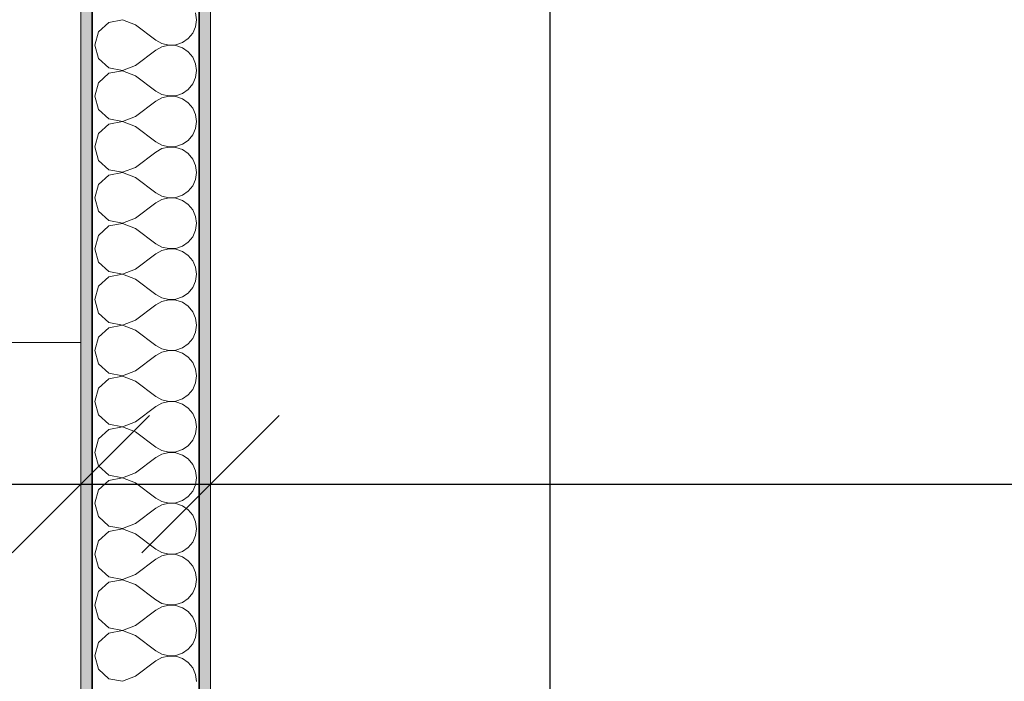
# Model space of a CAD drawing. Header units: metres. Extents: x -7.1 to 26.5, y -14.7 to 18.1.
# Tile 67 of 182: x 12.7 to 14, y -3.2 to -2.3. Entities that reach past the tile are written whole.
import ezdxf

# ---------------------------------------------------------------- set-up
doc = ezdxf.new("R2010")
doc.units = ezdxf.units.M
doc.header["$PDMODE"] = 65
doc.linetypes.add('AUSGEZOGEN', pattern=[0])
for name, color, linetype in [('XR$1$015 Innenwände', 7, 'AUSGEZOGEN'), ('XR$1$015 Innenwände Schichttrennlinien', 7, 'AUSGEZOGEN'), ('XR$1$065 Möbel Einrichtung', 7, 'AUSGEZOGEN'), ('XR$1$080 Raumdefinitionen Kontur', 7, 'AUSGEZOGEN'), ('XR$2$105 Bemassungen 100', 7, 'AUSGEZOGEN'), ('XR$3$015 Innenwände Bauteilschraffuren', 7, 'AUSGEZOGEN')]:
    doc.layers.add(name, color=color, linetype=linetype)
doc.styles.add('ARIAL', font='arial.ttf')
doc.dimstyles.new('DIMSTYLE_3', dxfattribs={"dimtxt": 0.2, "dimasz": 0.3, "dimexe": 0, "dimexo": 0, "dimgap": 0.1, "dimtad": 2, "dimrnd": 0.005, "dimzin": 4, "dimdsep": 46, "dimtxsty": 'ARIAL', "dimblk1": 'ALL_ML_STRICH', "dimblk2": 'ALL_ML_STRICH', "dimsah": 1, "dimcen": 0, "dimclrd": 7, "dimclre": 7, "dimclrt": 7, "dimadec": 0, "dimazin": 0, "dimtfac": 1, "dimtdec": 0, "dimtix": 1, "dimtmove": 2, "dimatfit": 3, "dimfxl": 0, "dimtzin": 0, "dimlwd": 0, "dimlwe": 18, "dimarcsym": 0})
doc.dimstyles.new('DIMSTYLE_7', dxfattribs={"dimtxt": 0.2, "dimasz": 0.3, "dimexe": 0, "dimexo": 0, "dimgap": 0.1, "dimtad": 2, "dimdec": 1, "dimlfac": 100, "dimrnd": 0.5, "dimzin": 4, "dimdsep": 46, "dimtxsty": 'ARIAL', "dimblk1": 'ALL_ML_STRICH', "dimblk2": 'ALL_ML_STRICH', "dimsah": 1, "dimcen": 0, "dimclrd": 7, "dimclre": 7, "dimclrt": 7, "dimadec": 0, "dimazin": 0, "dimtfac": 1, "dimtdec": 0, "dimtix": 1, "dimtmove": 2, "dimatfit": 3, "dimfxl": 0, "dimtvp": 1.2, "dimtzin": 0, "dimlwd": 0, "dimlwe": 18, "dimarcsym": 0})

# ---------------------------------------------------------------- blocks, each defined once
blk = doc.blocks.new('ALL_ML_STRICH')
at = {"color": 0, "linetype": 'ByBlock', "lineweight": -2}
for p, q in [((0, -0.5), (0, 0.5)), ((-0.3, -0.3), (0.3, 0.3)), ((-1, 0), (0.5, 0))]:
    blk.add_line(p, q, dxfattribs=at)
blk = doc.blocks.new('*D148')
at = {"layer": 'DEFPOINTS', "color": 7, "linetype": 'AUSGEZOGEN', "lineweight": 18, "transparency": 16777216}
for p in [(12.7518, -2.8766), (8.9318, -2.9416), (8.9318, -2.9416)]:
    blk.add_point(p, dxfattribs=at)
at = {"layer": 'XR$2$105 Bemassungen 100', "color": 7, "linetype": 'AUSGEZOGEN', "lineweight": -2, "transparency": 16777216}
for p, q in [((8.9318, -2.9416), (8.9318, -2.9416)), ((8.9318, -2.9416), (12.7518, -2.9416)), ((12.7518, -2.9416), (12.7518, -2.9416))]:
    blk.add_line(p, q, dxfattribs=at)
at = {"layer": 'XR$2$105 Bemassungen 100', "color": 7, "linetype": 'AUSGEZOGEN', "lineweight": 18, "transparency": 16777216, "xscale": 0.3, "yscale": 0.3, "zscale": 0.3, "rotation": 180}
blk.add_blockref('ALL_ML_STRICH', (8.9318, -2.9416), dxfattribs=at)
at = {"layer": 'XR$2$105 Bemassungen 100', "color": 7, "linetype": 'AUSGEZOGEN', "lineweight": 18, "transparency": 16777216, "xscale": 0.3, "yscale": 0.3, "zscale": 0.3}
blk.add_blockref('ALL_ML_STRICH', (12.7518, -2.9416), dxfattribs=at)
at = {"layer": 'XR$2$105 Bemassungen 100', "color": 7, "linetype": 'AUSGEZOGEN', "lineweight": 18, "transparency": 16777216, "insert": (10.8541, -2.7381), "char_height": 0.2, "width": 0.64, "attachment_point": 5, "style": 'ARIAL'}
blk.add_mtext('\\W0.80;\\A1;{\\A1;{3.82\\H0.132000;\\S^ ;}}', dxfattribs=at)
blk = doc.blocks.new('*D149')
at = {"layer": 'DEFPOINTS', "color": 7, "linetype": 'AUSGEZOGEN', "lineweight": 18, "transparency": 16777216}
for p in [(12.9218, -2.7208), (12.7518, -2.8766), (12.7518, -2.9416)]:
    blk.add_point(p, dxfattribs=at)
at = {"layer": 'XR$2$105 Bemassungen 100', "color": 7, "linetype": 'AUSGEZOGEN', "lineweight": -2, "transparency": 16777216}
for p, q in [((12.7518, -2.9416), (12.7518, -2.9416)), ((12.7518, -2.9416), (12.9218, -2.9416)), ((12.9218, -2.9416), (12.9218, -2.9416))]:
    blk.add_line(p, q, dxfattribs=at)
at = {"layer": 'XR$2$105 Bemassungen 100', "color": 7, "linetype": 'AUSGEZOGEN', "lineweight": 18, "transparency": 16777216, "xscale": 0.3, "yscale": 0.3, "zscale": 0.3, "rotation": 180}
blk.add_blockref('ALL_ML_STRICH', (12.7518, -2.9416), dxfattribs=at)
at = {"layer": 'XR$2$105 Bemassungen 100', "color": 7, "linetype": 'AUSGEZOGEN', "lineweight": 18, "transparency": 16777216, "xscale": 0.3, "yscale": 0.3, "zscale": 0.3}
blk.add_blockref('ALL_ML_STRICH', (12.9218, -2.9416), dxfattribs=at)
at = {"layer": 'XR$2$105 Bemassungen 100', "color": 7, "linetype": 'AUSGEZOGEN', "lineweight": 18, "transparency": 16777216, "insert": (12.5353, -2.7416), "char_height": 0.2, "width": 0.64, "attachment_point": 5, "style": 'ARIAL'}
blk.add_mtext('\\W0.80;\\A1;{\\A1;{17\\H0.132000;\\S^ ;}}', dxfattribs=at)
blk = doc.blocks.new('*D150')
at = {"layer": 'DEFPOINTS', "color": 7, "linetype": 'AUSGEZOGEN', "lineweight": 18, "transparency": 16777216}
for p in [(12.9218, -2.7208), (12.9218, -2.9416), (15.9718, -3.1174)]:
    blk.add_point(p, dxfattribs=at)
at = {"layer": 'XR$2$105 Bemassungen 100', "color": 7, "linetype": 'AUSGEZOGEN', "lineweight": -2, "transparency": 16777216}
for p, q in [((12.9218, -2.9416), (12.9218, -2.9416)), ((12.9218, -2.9416), (15.9718, -2.9416)), ((15.9718, -2.9416), (15.9718, -2.9416))]:
    blk.add_line(p, q, dxfattribs=at)
at = {"layer": 'XR$2$105 Bemassungen 100', "color": 7, "linetype": 'AUSGEZOGEN', "lineweight": 18, "transparency": 16777216, "xscale": 0.3, "yscale": 0.3, "zscale": 0.3, "rotation": 180}
blk.add_blockref('ALL_ML_STRICH', (12.9218, -2.9416), dxfattribs=at)
at = {"layer": 'XR$2$105 Bemassungen 100', "color": 7, "linetype": 'AUSGEZOGEN', "lineweight": 18, "transparency": 16777216, "xscale": 0.3, "yscale": 0.3, "zscale": 0.3}
blk.add_blockref('ALL_ML_STRICH', (15.9718, -2.9416), dxfattribs=at)
at = {"layer": 'XR$2$105 Bemassungen 100', "color": 7, "linetype": 'AUSGEZOGEN', "lineweight": 18, "transparency": 16777216, "insert": (14.4577, -2.7381), "char_height": 0.2, "width": 0.64, "attachment_point": 5, "style": 'ARIAL'}
blk.add_mtext('\\W0.80;\\A1;{\\A1;{3.05\\H0.132000;\\S^ ;}}', dxfattribs=at)
blk = doc.blocks.new('*D206')
at = {"layer": 'DEFPOINTS', "color": 7, "linetype": 'AUSGEZOGEN', "lineweight": 18, "transparency": 16777216}
for p in [(13.5618, 0.4035), (13.3668, -3.6465), (13.4318, -3.6465)]:
    blk.add_point(p, dxfattribs=at)
at = {"layer": 'XR$2$105 Bemassungen 100', "color": 7, "linetype": 'AUSGEZOGEN', "lineweight": -2, "transparency": 16777216}
for p, q in [((13.3668, 0.4035), (13.3668, 0.4035)), ((13.3668, -3.6465), (13.3668, 0.4035)), ((13.3668, -3.6465), (13.3668, -3.6465))]:
    blk.add_line(p, q, dxfattribs=at)
at = {"layer": 'XR$2$105 Bemassungen 100', "color": 7, "linetype": 'AUSGEZOGEN', "lineweight": 18, "transparency": 16777216, "xscale": 0.3, "yscale": 0.3, "zscale": 0.3}
for p, rotation in [((13.3668, 0.4035), 90), ((13.3668, -3.6465), 270)]:
    blk.add_blockref('ALL_ML_STRICH', p, dxfattribs=dict(at, rotation=rotation))
at = {"layer": 'XR$2$105 Bemassungen 100', "color": 7, "linetype": 'AUSGEZOGEN', "lineweight": 18, "transparency": 16777216, "insert": (13.1633, -1.6105), "char_height": 0.2, "width": 0.64, "attachment_point": 5, "rotation": 90, "style": 'ARIAL'}
blk.add_mtext('\\W0.80;\\A1;{\\A1;{4.05\\H0.132000;\\S^ ;}}', dxfattribs=at)
blk = doc.blocks.new('COMPLEXOBJECT_198')
at = {"layer": 'XR$3$015 Innenwände Bauteilschraffuren', "color": 8, "linetype": 'AUSGEZOGEN', "lineweight": 13, "transparency": 33554687}
for p, q in [((12.8064, -2.3335), (12.7885, -2.3369)), ((12.8234, -2.34), (12.8064, -2.3335)), ((12.9034, -2.3333), (12.9022, -2.3242)), ((12.9022, -2.3424), (12.9034, -2.3333)), ((12.7885, -2.3369), (12.7751, -2.3491)), ((12.8234, -2.34), (12.8501, -2.36)), ((12.8985, -2.3509), (12.9022, -2.3424)), ((12.7751, -2.3491), (12.7701, -2.3667)), ((12.8501, -2.36), (12.8582, -2.3645)), ((12.885, -2.3631), (12.8926, -2.3579)), ((12.8926, -2.3579), (12.8985, -2.3509)), ((12.7701, -2.3667), (12.7751, -2.3842)), ((12.8234, -2.3933), (12.8501, -2.3733)), ((12.8582, -2.3689), (12.8501, -2.3733)), ((12.8582, -2.3645), (12.8671, -2.3665)), ((12.8671, -2.3668), (12.8582, -2.3689)), ((12.8671, -2.3665), (12.8763, -2.3661)), ((12.8763, -2.3672), (12.8671, -2.3668)), ((12.8763, -2.3661), (12.885, -2.3631)), ((12.885, -2.3702), (12.8763, -2.3672)), ((12.8926, -2.3754), (12.885, -2.3702)), ((12.7751, -2.3842), (12.7885, -2.3965)), ((12.8985, -2.3825), (12.8926, -2.3754)), ((12.9022, -2.3909), (12.8985, -2.3825)), ((12.7885, -2.3965), (12.8064, -2.3999)), ((12.8064, -2.3999), (12.8234, -2.3933)), ((12.9034, -2.4), (12.9022, -2.3909)), ((12.7885, -2.4035), (12.7751, -2.4158)), ((12.8064, -2.4001), (12.7885, -2.4035)), ((12.8234, -2.4067), (12.8064, -2.4001)), ((12.8234, -2.4067), (12.8501, -2.4267)), ((12.8985, -2.4175), (12.9022, -2.4091)), ((12.9022, -2.4091), (12.9034, -2.4)), ((12.7751, -2.4158), (12.7701, -2.4333)), ((12.885, -2.4298), (12.8926, -2.4246)), ((12.8926, -2.4246), (12.8985, -2.4175)), ((12.7701, -2.4333), (12.7751, -2.4509)), ((12.8501, -2.4267), (12.8582, -2.4311)), ((12.8582, -2.4355), (12.8501, -2.44)), ((12.8582, -2.4311), (12.8671, -2.4332)), ((12.8671, -2.4335), (12.8582, -2.4355)), ((12.8671, -2.4332), (12.8763, -2.4328)), ((12.8763, -2.4339), (12.8671, -2.4335)), ((12.8763, -2.4328), (12.885, -2.4298)), ((12.885, -2.4369), (12.8763, -2.4339)), ((12.8926, -2.4421), (12.885, -2.4369)), ((12.7751, -2.4509), (12.7885, -2.4631)), ((12.8234, -2.46), (12.8501, -2.44)), ((12.8985, -2.4491), (12.8926, -2.4421)), ((12.9022, -2.4576), (12.8985, -2.4491)), ((12.7885, -2.4631), (12.8064, -2.4665)), ((12.8064, -2.4665), (12.8234, -2.46)), ((12.9034, -2.4667), (12.9022, -2.4576)), ((12.7885, -2.4702), (12.7751, -2.4825)), ((12.8064, -2.4668), (12.7885, -2.4702)), ((12.8234, -2.4733), (12.8064, -2.4668)), ((12.8234, -2.4733), (12.8501, -2.4933)), ((12.8985, -2.4842), (12.9022, -2.4758)), ((12.9022, -2.4758), (12.9034, -2.4667)), ((12.7751, -2.4825), (12.7701, -2.5)), ((12.8926, -2.4913), (12.8985, -2.4842)), ((12.7701, -2.5), (12.7751, -2.5175)), ((12.8501, -2.4933), (12.8582, -2.4978)), ((12.8582, -2.5022), (12.8501, -2.5067)), ((12.8582, -2.4978), (12.8671, -2.4999)), ((12.8671, -2.5001), (12.8582, -2.5022)), ((12.8671, -2.4999), (12.8763, -2.4994)), ((12.8763, -2.5006), (12.8671, -2.5001)), ((12.8763, -2.4994), (12.885, -2.4965)), ((12.885, -2.5035), (12.8763, -2.5006)), ((12.885, -2.4965), (12.8926, -2.4913)), ((12.8234, -2.5267), (12.8501, -2.5067)), ((12.8926, -2.5087), (12.885, -2.5035)), ((12.8985, -2.5158), (12.8926, -2.5087)), ((12.7751, -2.5175), (12.7885, -2.5298)), ((12.8064, -2.5332), (12.8234, -2.5267)), ((12.9022, -2.5242), (12.8985, -2.5158)), ((12.9034, -2.5333), (12.9022, -2.5242)), ((12.7885, -2.5369), (12.7751, -2.5491)), ((12.7885, -2.5298), (12.8064, -2.5332)), ((12.8064, -2.5335), (12.7885, -2.5369)), ((12.8234, -2.54), (12.8064, -2.5335)), ((12.8234, -2.54), (12.8501, -2.56)), ((12.9022, -2.5424), (12.9034, -2.5333)), ((12.7751, -2.5491), (12.7701, -2.5667)), ((12.8926, -2.5579), (12.8985, -2.5509)), ((12.8985, -2.5509), (12.9022, -2.5424)), ((12.7701, -2.5667), (12.7751, -2.5842)), ((12.8501, -2.56), (12.8582, -2.5645)), ((12.8582, -2.5645), (12.8671, -2.5665)), ((12.8671, -2.5668), (12.8582, -2.5689)), ((12.8671, -2.5665), (12.8763, -2.5661)), ((12.8763, -2.5672), (12.8671, -2.5668)), ((12.8763, -2.5661), (12.885, -2.5631)), ((12.885, -2.5631), (12.8926, -2.5579)), ((12.8234, -2.5933), (12.8501, -2.5733)), ((12.8582, -2.5689), (12.8501, -2.5733)), ((12.885, -2.5702), (12.8763, -2.5672)), ((12.8926, -2.5754), (12.885, -2.5702)), ((12.8985, -2.5825), (12.8926, -2.5754)), ((12.7751, -2.5842), (12.7885, -2.5965)), ((12.9022, -2.5909), (12.8985, -2.5825)), ((12.9034, -2.6), (12.9022, -2.5909)), ((12.7885, -2.6035), (12.7751, -2.6158)), ((12.7885, -2.5965), (12.8064, -2.5999)), ((12.8064, -2.6001), (12.7885, -2.6035)), ((12.8064, -2.5999), (12.8234, -2.5933)), ((12.8234, -2.6067), (12.8064, -2.6001)), ((12.9022, -2.6091), (12.9034, -2.6)), ((12.7751, -2.6158), (12.7701, -2.6333)), ((12.8234, -2.6067), (12.8501, -2.6267)), ((12.8926, -2.6246), (12.8985, -2.6175)), ((12.8985, -2.6175), (12.9022, -2.6091)), ((12.8501, -2.6267), (12.8582, -2.6311)), ((12.8582, -2.6311), (12.8671, -2.6332)), ((12.8763, -2.6328), (12.885, -2.6298)), ((12.885, -2.6298), (12.8926, -2.6246)), ((12.7701, -2.6333), (12.7751, -2.6509)), ((12.8234, -2.66), (12.8501, -2.64)), ((12.8582, -2.6355), (12.8501, -2.64)), ((12.8671, -2.6335), (12.8582, -2.6355)), ((12.8671, -2.6332), (12.8763, -2.6328)), ((12.8763, -2.6339), (12.8671, -2.6335)), ((12.885, -2.6369), (12.8763, -2.6339)), ((12.8926, -2.6421), (12.885, -2.6369)), ((12.8985, -2.6491), (12.8926, -2.6421)), ((12.7751, -2.6509), (12.7885, -2.6631)), ((12.9022, -2.6576), (12.8985, -2.6491)), ((12.7885, -2.6702), (12.7751, -2.6825)), ((12.7885, -2.6631), (12.8064, -2.6665)), ((12.8064, -2.6668), (12.7885, -2.6702)), ((12.8064, -2.6665), (12.8234, -2.66)), ((12.8234, -2.6733), (12.8064, -2.6668)), ((12.9034, -2.6667), (12.9022, -2.6576)), ((12.9022, -2.6758), (12.9034, -2.6667)), ((12.7751, -2.6825), (12.7701, -2.7)), ((12.8234, -2.6733), (12.8501, -2.6933)), ((12.8985, -2.6842), (12.9022, -2.6758)), ((12.8501, -2.6933), (12.8582, -2.6978)), ((12.885, -2.6965), (12.8926, -2.6913)), ((12.8926, -2.6913), (12.8985, -2.6842)), ((12.7701, -2.7), (12.7751, -2.7175)), ((12.8234, -2.7267), (12.8501, -2.7067)), ((12.8582, -2.7022), (12.8501, -2.7067)), ((12.8582, -2.6978), (12.8671, -2.6999)), ((12.8671, -2.7001), (12.8582, -2.7022)), ((12.8671, -2.6999), (12.8763, -2.6994)), ((12.8763, -2.7006), (12.8671, -2.7001)), ((12.8763, -2.6994), (12.885, -2.6965)), ((12.885, -2.7035), (12.8763, -2.7006)), ((12.8926, -2.7087), (12.885, -2.7035)), ((12.8985, -2.7158), (12.8926, -2.7087)), ((12.7751, -2.7175), (12.7885, -2.7298)), ((12.9022, -2.7242), (12.8985, -2.7158)), ((12.7885, -2.7298), (12.8064, -2.7332)), ((12.8064, -2.7335), (12.7885, -2.7369)), ((12.8064, -2.7332), (12.8234, -2.7267)), ((12.8234, -2.74), (12.8064, -2.7335)), ((12.9034, -2.7333), (12.9022, -2.7242)), ((12.9022, -2.7424), (12.9034, -2.7333)), ((12.7885, -2.7369), (12.7751, -2.7491)), ((12.8234, -2.74), (12.8501, -2.76)), ((12.8985, -2.7509), (12.9022, -2.7424)), ((12.7751, -2.7491), (12.7701, -2.7667)), ((12.8501, -2.76), (12.8582, -2.7645)), ((12.885, -2.7631), (12.8926, -2.7579)), ((12.8926, -2.7579), (12.8985, -2.7509)), ((12.7701, -2.7667), (12.7751, -2.7842)), ((12.8234, -2.7933), (12.8501, -2.7733)), ((12.8582, -2.7689), (12.8501, -2.7733)), ((12.8582, -2.7645), (12.8671, -2.7665)), ((12.8671, -2.7668), (12.8582, -2.7689)), ((12.8671, -2.7665), (12.8763, -2.7661)), ((12.8763, -2.7672), (12.8671, -2.7668)), ((12.8763, -2.7661), (12.885, -2.7631)), ((12.885, -2.7702), (12.8763, -2.7672)), ((12.8926, -2.7754), (12.885, -2.7702)), ((12.7751, -2.7842), (12.7885, -2.7965)), ((12.8985, -2.7825), (12.8926, -2.7754)), ((12.9022, -2.7909), (12.8985, -2.7825)), ((12.7885, -2.7965), (12.8064, -2.7999)), ((12.8064, -2.7999), (12.8234, -2.7933)), ((12.9034, -2.8), (12.9022, -2.7909)), ((12.7885, -2.8035), (12.7751, -2.8158)), ((12.8064, -2.8001), (12.7885, -2.8035)), ((12.8234, -2.8067), (12.8064, -2.8001)), ((12.8234, -2.8067), (12.8501, -2.8267)), ((12.8985, -2.8175), (12.9022, -2.8091)), ((12.9022, -2.8091), (12.9034, -2.8)), ((12.7751, -2.8158), (12.7701, -2.8333)), ((12.885, -2.8298), (12.8926, -2.8246)), ((12.8926, -2.8246), (12.8985, -2.8175)), ((12.7701, -2.8333), (12.7751, -2.8509)), ((12.8501, -2.8267), (12.8582, -2.8311)), ((12.8582, -2.8355), (12.8501, -2.84)), ((12.8582, -2.8311), (12.8671, -2.8332)), ((12.8671, -2.8335), (12.8582, -2.8355)), ((12.8671, -2.8332), (12.8763, -2.8328)), ((12.8763, -2.8339), (12.8671, -2.8335)), ((12.8763, -2.8328), (12.885, -2.8298)), ((12.885, -2.8369), (12.8763, -2.8339)), ((12.8926, -2.8421), (12.885, -2.8369)), ((12.7751, -2.8509), (12.7885, -2.8631)), ((12.8234, -2.86), (12.8501, -2.84)), ((12.8985, -2.8491), (12.8926, -2.8421)), ((12.9022, -2.8576), (12.8985, -2.8491)), ((12.7885, -2.8631), (12.8064, -2.8665)), ((12.8064, -2.8665), (12.8234, -2.86)), ((12.9034, -2.8667), (12.9022, -2.8576)), ((12.7885, -2.8702), (12.7751, -2.8825)), ((12.8064, -2.8668), (12.7885, -2.8702)), ((12.8234, -2.8733), (12.8064, -2.8668)), ((12.8234, -2.8733), (12.8501, -2.8933)), ((12.8985, -2.8842), (12.9022, -2.8758)), ((12.9022, -2.8758), (12.9034, -2.8667)), ((12.7751, -2.8825), (12.7701, -2.9)), ((12.8926, -2.8913), (12.8985, -2.8842)), ((12.7701, -2.9), (12.7751, -2.9175)), ((12.8501, -2.8933), (12.8582, -2.8978)), ((12.8582, -2.9022), (12.8501, -2.9067)), ((12.8582, -2.8978), (12.8671, -2.8999)), ((12.8671, -2.9001), (12.8582, -2.9022)), ((12.8671, -2.8999), (12.8763, -2.8994)), ((12.8763, -2.9006), (12.8671, -2.9001)), ((12.8763, -2.8994), (12.885, -2.8965)), ((12.885, -2.9035), (12.8763, -2.9006)), ((12.885, -2.8965), (12.8926, -2.8913)), ((12.8234, -2.9267), (12.8501, -2.9067)), ((12.8926, -2.9087), (12.885, -2.9035)), ((12.8985, -2.9158), (12.8926, -2.9087)), ((12.7751, -2.9175), (12.7885, -2.9298)), ((12.8064, -2.9332), (12.8234, -2.9267)), ((12.9022, -2.9242), (12.8985, -2.9158)), ((12.9034, -2.9333), (12.9022, -2.9242)), ((12.7885, -2.9369), (12.7751, -2.9491)), ((12.7885, -2.9298), (12.8064, -2.9332)), ((12.8064, -2.9335), (12.7885, -2.9369)), ((12.8234, -2.94), (12.8064, -2.9335)), ((12.8234, -2.94), (12.8501, -2.96)), ((12.9022, -2.9424), (12.9034, -2.9333)), ((12.7751, -2.9491), (12.7701, -2.9667)), ((12.8926, -2.9579), (12.8985, -2.9509)), ((12.8985, -2.9509), (12.9022, -2.9424)), ((12.7701, -2.9667), (12.7751, -2.9842)), ((12.8501, -2.96), (12.8582, -2.9645)), ((12.8582, -2.9645), (12.8671, -2.9665)), ((12.8671, -2.9668), (12.8582, -2.9689)), ((12.8671, -2.9665), (12.8763, -2.9661)), ((12.8763, -2.9672), (12.8671, -2.9668)), ((12.8763, -2.9661), (12.885, -2.9631)), ((12.885, -2.9631), (12.8926, -2.9579)), ((12.8234, -2.9933), (12.8501, -2.9733)), ((12.8582, -2.9689), (12.8501, -2.9733)), ((12.885, -2.9702), (12.8763, -2.9672)), ((12.8926, -2.9754), (12.885, -2.9702)), ((12.8985, -2.9825), (12.8926, -2.9754)), ((12.7751, -2.9842), (12.7885, -2.9965)), ((12.9022, -2.9909), (12.8985, -2.9825)), ((12.9034, -3), (12.9022, -2.9909)), ((12.7885, -3.0035), (12.7751, -3.0158)), ((12.7885, -2.9965), (12.8064, -2.9999)), ((12.8064, -3.0001), (12.7885, -3.0035)), ((12.8064, -2.9999), (12.8234, -2.9933)), ((12.8234, -3.0067), (12.8064, -3.0001)), ((12.9022, -3.0091), (12.9034, -3)), ((12.7751, -3.0158), (12.7701, -3.0333)), ((12.8234, -3.0067), (12.8501, -3.0267)), ((12.8926, -3.0246), (12.8985, -3.0175)), ((12.8985, -3.0175), (12.9022, -3.0091)), ((12.8501, -3.0267), (12.8582, -3.0311)), ((12.8582, -3.0311), (12.8671, -3.0332)), ((12.8763, -3.0328), (12.885, -3.0298)), ((12.885, -3.0298), (12.8926, -3.0246)), ((12.7701, -3.0333), (12.7751, -3.0509)), ((12.8234, -3.06), (12.8501, -3.04)), ((12.8582, -3.0355), (12.8501, -3.04)), ((12.8671, -3.0335), (12.8582, -3.0355)), ((12.8671, -3.0332), (12.8763, -3.0328)), ((12.8763, -3.0339), (12.8671, -3.0335)), ((12.885, -3.0369), (12.8763, -3.0339)), ((12.8926, -3.0421), (12.885, -3.0369)), ((12.8985, -3.0491), (12.8926, -3.0421)), ((12.7751, -3.0509), (12.7885, -3.0631)), ((12.9022, -3.0576), (12.8985, -3.0491)), ((12.7885, -3.0702), (12.7751, -3.0825)), ((12.7885, -3.0631), (12.8064, -3.0665)), ((12.8064, -3.0668), (12.7885, -3.0702)), ((12.8064, -3.0665), (12.8234, -3.06)), ((12.8234, -3.0733), (12.8064, -3.0668)), ((12.9034, -3.0667), (12.9022, -3.0576)), ((12.9022, -3.0758), (12.9034, -3.0667)), ((12.7751, -3.0825), (12.7701, -3.1)), ((12.8234, -3.0733), (12.8501, -3.0933)), ((12.8985, -3.0842), (12.9022, -3.0758)), ((12.8501, -3.0933), (12.8582, -3.0978)), ((12.885, -3.0965), (12.8926, -3.0913)), ((12.8926, -3.0913), (12.8985, -3.0842)), ((12.7701, -3.1), (12.7751, -3.1175)), ((12.8234, -3.1267), (12.8501, -3.1067)), ((12.8582, -3.1022), (12.8501, -3.1067)), ((12.8582, -3.0978), (12.8671, -3.0999)), ((12.8671, -3.1001), (12.8582, -3.1022)), ((12.8671, -3.0999), (12.8763, -3.0994)), ((12.8763, -3.1006), (12.8671, -3.1001)), ((12.8763, -3.0994), (12.885, -3.0965)), ((12.885, -3.1035), (12.8763, -3.1006)), ((12.8926, -3.1087), (12.885, -3.1035)), ((12.8985, -3.1158), (12.8926, -3.1087)), ((12.7751, -3.1175), (12.7885, -3.1298)), ((12.9022, -3.1242), (12.8985, -3.1158)), ((12.7885, -3.1298), (12.8064, -3.1332)), ((12.8064, -3.1335), (12.7885, -3.1369)), ((12.8064, -3.1332), (12.8234, -3.1267)), ((12.8234, -3.14), (12.8064, -3.1335)), ((12.9034, -3.1333), (12.9022, -3.1242)), ((12.9022, -3.1424), (12.9034, -3.1333)), ((12.7885, -3.1369), (12.7751, -3.1491)), ((12.8234, -3.14), (12.8501, -3.16)), ((12.8985, -3.1509), (12.9022, -3.1424)), ((12.7751, -3.1491), (12.7701, -3.1667)), ((12.8501, -3.16), (12.8582, -3.1645)), ((12.885, -3.1631), (12.8926, -3.1579)), ((12.8926, -3.1579), (12.8985, -3.1509)), ((12.7701, -3.1667), (12.7751, -3.1842)), ((12.8234, -3.1933), (12.8501, -3.1733)), ((12.8582, -3.1689), (12.8501, -3.1733)), ((12.8582, -3.1645), (12.8671, -3.1665)), ((12.8671, -3.1668), (12.8582, -3.1689)), ((12.8671, -3.1665), (12.8763, -3.1661)), ((12.8763, -3.1672), (12.8671, -3.1668)), ((12.8763, -3.1661), (12.885, -3.1631)), ((12.885, -3.1702), (12.8763, -3.1672)), ((12.8926, -3.1754), (12.885, -3.1702)), ((12.7751, -3.1842), (12.7885, -3.1965)), ((12.8985, -3.1825), (12.8926, -3.1754)), ((12.9022, -3.1909), (12.8985, -3.1825)), ((12.7885, -3.1965), (12.8064, -3.1999)), ((12.8064, -3.1999), (12.8234, -3.1933)), ((12.9034, -3.2), (12.9022, -3.1909))]:
    blk.add_line(p, q, dxfattribs=at)

msp = doc.modelspace()

# ---------------------------------------------------------------- hatches: boundary and pattern name
at = {"layer": 'XR$3$015 Innenwände Bauteilschraffuren', "linetype": 'AUSGEZOGEN', "lineweight": 13, "true_color": 0x202020, "transparency": 33554687}
for points in [[(12.7518, 0.5585), (12.7518, -3.6465), (12.7668, -3.6465), (12.7668, 0.5585)], [(12.9068, 0.4035), (12.9068, -3.6465), (12.9218, -3.6465), (12.9218, 0.4035)]]:
    msp.add_hatch(color=250, dxfattribs=at).paths.add_polyline_path(points)

# ---------------------------------------------------------------- linework, layer by layer
at = {"layer": 'XR$1$015 Innenwände', "color": 7, "linetype": 'AUSGEZOGEN', "lineweight": 18, "transparency": 33554687}
for p, q in [((12.7518, 0.5735), (12.7518, -3.6465)), ((12.9218, -3.6465), (12.9218, 0.4035))]:
    msp.add_line(p, q, dxfattribs=at)
at = {"layer": 'XR$1$015 Innenwände Schichttrennlinien', "color": 7, "linetype": 'AUSGEZOGEN', "lineweight": 35, "transparency": 33554687}
for p, q in [((12.7668, 0.4185), (12.7668, -3.6465)), ((12.9068, 0.4035), (12.9068, -3.6465))]:
    msp.add_line(p, q, dxfattribs=at)
at = {"layer": 'XR$1$065 Möbel Einrichtung', "color": 8, "linetype": 'AUSGEZOGEN', "lineweight": 13, "transparency": 33554687}
msp.add_lwpolyline([(12.2518, -0.2561), (12.2518, -2.7561), (12.7518, -2.7561), (12.7518, -0.2561), (12.2518, -0.2561)], close=True, dxfattribs=at)
at = {"layer": 'XR$1$080 Raumdefinitionen Kontur', "color": 8, "linetype": 'AUSGEZOGEN', "lineweight": 13, "transparency": 33554687}
for points in [[(12.2018, 5.8885), (8.9318, 5.8885), (8.9318, -3.6444), (12.7518, -3.6444), (12.7518, 0.5735), (13.9518, 0.5735), (13.9518, 5.8885), (12.2018, 5.8885)], [(12.9218, 0.4035), (12.9218, -3.6465), (15.9718, -3.6465), (15.9718, 0.4035), (12.9218, 0.4035)]]:
    msp.add_lwpolyline(points, close=True, dxfattribs=at)

# ---------------------------------------------------------------- block references
at = {"layer": 'XR$3$015 Innenwände Bauteilschraffuren', "color": 8, "linetype": 'AUSGEZOGEN', "lineweight": 13, "transparency": 33554687}
msp.add_blockref('COMPLEXOBJECT_198', (0, 0), dxfattribs=at)

# ---------------------------------------------------------------- dimensions: what is measured, and where the dimension line sits
at = {"layer": 'XR$2$105 Bemassungen 100', "color": 7, "linetype": 'AUSGEZOGEN', "lineweight": 18, "transparency": 33554687}
dim = msp.add_linear_dim(base=(13.3668, 0.4035), p1=(13.3668, -3.6465), p2=(13.3668, 0.4035), angle=90, dimstyle='DIMSTYLE_3', override={"dimpost": '<>', "dimclrd": 7, "dimclre": 7, "dimclrt": 7, "dimlwd": 0, "dimlwe": 18}, dxfattribs=at)
dim.commit()
dim.dimension.update_dxf_attribs({"geometry": '*D206', "text_midpoint": (13.1633, -1.6105), "dimtype": 160})
for base, p1, p2, dimstyle, picture, middle in [((12.7518, -2.9416), (8.9318, -2.9416), (12.7518, -2.9416), 'DIMSTYLE_3', '*D148', (10.8541, -2.7381)), ((12.9218, -2.9416), (12.7518, -2.9416), (12.9218, -2.9416), 'DIMSTYLE_7', '*D149', (12.5353, -2.7416)), ((15.9718, -2.9416), (12.9218, -2.9416), (15.9718, -2.9416), 'DIMSTYLE_3', '*D150', (14.4577, -2.7381))]:
    dim = msp.add_linear_dim(base=base, p1=p1, p2=p2, dimstyle=dimstyle, override={"dimpost": '<>', "dimclrd": 7, "dimclre": 7, "dimclrt": 7, "dimlwd": 0, "dimlwe": 18}, dxfattribs=at)
    dim.commit()
    dim.dimension.update_dxf_attribs({"geometry": picture, "text_midpoint": middle, "dimtype": 160})

doc.saveas('drawing.dxf')
